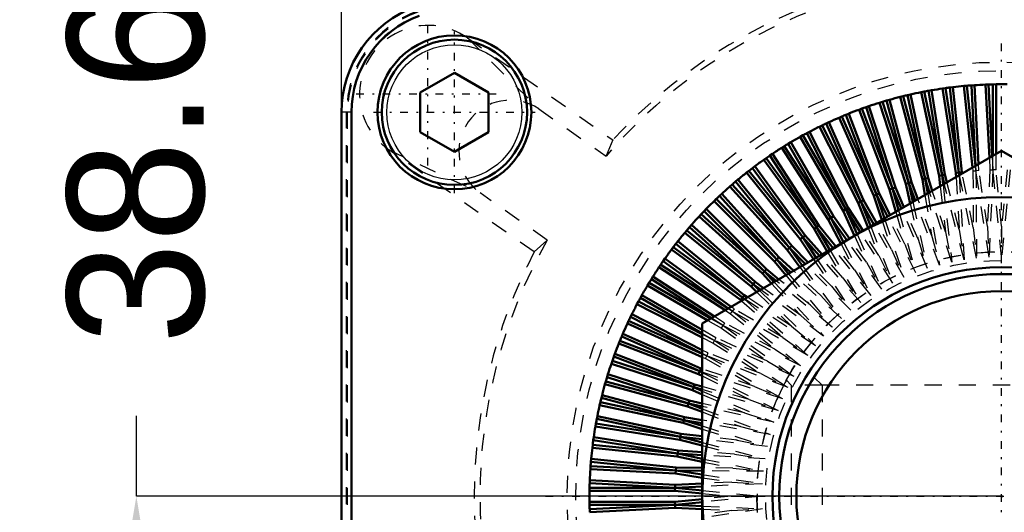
# Model space of a CAD drawing. Header units: millimetres. Extents: x -2 to 963, y 0 to 312.
# Tile 8 of 12: x 857 to 915, y 237 to 265. Entities that reach past the tile are written whole.
import ezdxf

# ---------------------------------------------------------------- set-up
doc = ezdxf.new("R2010")
doc.units = ezdxf.units.MM
doc.linetypes.add('Center', pattern=[1.5, 0.45, -0.5, 0.05, -0.5])
doc.linetypes.add('Dashed', pattern=[2, 1, -1])
for name, color, linetype, lineweight in [('am_0', 7, 'Continuous', 50), ('am_12', 3, 'Continuous', 25), ('am_3', 6, 'Dashed', 25), ('am_6', 2, 'Continuous', 35), ('am_7', 7, 'Center', 25), ('am_8', 3, 'Continuous', 25), ('am_9', 7, 'Continuous', 50)]:
    doc.layers.add(name, color=color, linetype=linetype, lineweight=lineweight)
doc.dimstyles.new('ISO-25', dxfattribs={"dimtxt": 2.5, "dimasz": 2.5, "dimexe": 1.25, "dimexo": 0.625, "dimtad": 1, "dimtxsty": 'Standard', "dimcen": 2.5, "dimadec": 0, "dimazin": 0, "dimtfac": 1, "dimtmove": 0, "dimatfit": 3, "dimfxl": 1, "dimarcsym": 0})

# ---------------------------------------------------------------- blocks, each defined once
blk = doc.blocks.new('5_ID1012G5A404570000L5000T_0_in_ID10K_12_G4A_40_457_0000L50_0__1000')
at = {"layer": 'am_3'}
for p, q in [((902.57, 243.97), (902.286, 244.254)), ((927.454, 244.254), (927.17, 243.97)), ((904.37, 243.97), (902.57, 243.97)), ((902.57, 243.97), (902.57, 230.97)), ((927.17, 243.97), (925.37, 243.97)), ((927.17, 243.97), (927.17, 230.97)), ((900.571, 237.615), (900.572, 237.217)), ((902.283, 230.683), (902.57, 230.97)), ((902.57, 230.97), (904.37, 230.97)), ((925.37, 230.97), (927.17, 230.97)), ((927.17, 230.97), (927.455, 230.685))]:
    blk.add_line(p, q, dxfattribs=at)
for points in [[(902.283, 244.257), (902.269, 244.231), (902.202, 244.105), (902.085, 243.876), (901.925, 243.547), (901.731, 243.115), (901.731, 243.114)], [(902.252, 230.74), (902.253, 230.738), (902.283, 230.683), (902.283, 230.683)]]:
    blk.add_lwpolyline(points, dxfattribs=at)
for radius in [14.3, 13.8]:
    blk.add_circle((914.87, 237.47), radius, dxfattribs=at)
at = {"layer": 'am_6'}
for tag, p, flags in [('NB', (934.17, 251.77), 8), ('NN', (934.17, 251.27), 8), ('NT', (934.17, 250.77), 8), ('NBSYN', (934.17, 250.27), 8), ('LINA', (934.17, 249.77), 8), ('CATALOG', (934.17, 249.27), 8), ('MODEL', (934.17, 248.77), 8), ('IV', (934.17, 248.27), 8), ('MAST', (934.17, 247.77), 8), ('GR', (934.17, 247.27), 8), ('STROKE', (934.17, 246.77), 8), ('POS', (934.17, 246.27), 8), ('FC', (934.17, 245.77), 8), ('RC', (934.17, 245.27), 8), ('POORC', (934.17, 244.77), 8), ('PF', (934.17, 244.27), 8), ('LS', (934.17, 243.77), 8), ('IL', (934.17, 243.27), 8), ('OPTION', (934.17, 242.77), 8), ('CL', (934.17, 242.27), 8), ('TEXT', (934.17, 241.77), 8), ('PSOL_0', (934.17, 240.77), 9), ('PSOL_1', (934.17, 240.27), 9), ('PSOL_2', (934.17, 239.77), 9), ('PSOL_3', (934.17, 239.27), 9)]:
    blk.add_attdef(tag, p, '', height=0.5, dxfattribs=dict(at, flags=flags))
blk = doc.blocks.new('6_ID1012G5A404570000L5000T_0_in_ID10K_12_G4A_40_457_0000L50_0__1000')
at = {"layer": 'am_0'}
for p, q in [((880.87, 261.085), (882.87, 262.239)), ((882.87, 262.239), (884.87, 261.085)), ((912.849, 261.485), (912.673, 261.47)), ((912.673, 261.47), (913.174, 256.698)), ((912.849, 261.485), (913.342, 256.795)), ((913.286, 261.518), (913.11, 261.506)), ((913.356, 256.803), (913.11, 261.506)), ((913.527, 256.902), (913.286, 261.518)), ((914.108, 261.558), (913.932, 261.552)), ((913.932, 261.552), (914.157, 257.265)), ((914.108, 261.558), (914.328, 257.364)), ((914.546, 261.568), (914.37, 261.565)), ((914.37, 257.389), (914.37, 261.565)), ((914.546, 257.49), (914.546, 261.568)), ((880.87, 258.775), (880.87, 261.085)), ((884.87, 261.085), (884.87, 258.775)), ((909.117, 260.873), (908.946, 260.83)), ((909.117, 260.873), (910.411, 256.043)), ((909.543, 260.974), (909.371, 260.934)), ((910.411, 256.043), (909.371, 260.934)), ((910.582, 256.088), (909.543, 260.974)), ((910.349, 261.142), (910.176, 261.109)), ((910.176, 261.109), (911.215, 256.223)), ((910.349, 261.142), (911.389, 256.251)), ((910.781, 261.221), (910.607, 261.19)), ((911.389, 256.251), (910.607, 261.19)), ((911.562, 256.287), (910.781, 261.221)), ((911.595, 261.346), (911.42, 261.322)), ((911.42, 261.322), (912.201, 256.388)), ((911.595, 261.346), (912.377, 256.407)), ((912.029, 261.402), (911.854, 261.381)), ((912.377, 256.407), (911.854, 261.381)), ((912.551, 256.434), (912.029, 261.402)), ((907.116, 260.288), (906.949, 260.231)), ((908.659, 255.538), (907.116, 260.288)), ((907.9, 260.54), (907.731, 260.488)), ((907.731, 260.488), (909.275, 255.738)), ((907.9, 260.54), (909.445, 255.784)), ((908.32, 260.663), (908.151, 260.614)), ((909.445, 255.784), (908.151, 260.614)), ((909.613, 255.838), (908.32, 260.663)), ((908.946, 260.83), (910.238, 256.006)), ((876.27, 162.97), (876.27, 259.93)), ((876.85, 162.97), (876.85, 259.93)), ((905.932, 259.851), (905.768, 259.785)), ((907.56, 255.117), (905.768, 259.785)), ((907.722, 255.188), (905.932, 259.851)), ((906.702, 260.144), (906.536, 260.083)), ((906.536, 260.083), (908.326, 255.42)), ((906.702, 260.144), (908.494, 255.475)), ((908.494, 255.475), (906.949, 260.231)), ((904.377, 259.166), (904.218, 259.088)), ((904.377, 259.166), (906.647, 254.71)), ((904.773, 259.353), (904.613, 259.278)), ((906.647, 254.71), (904.613, 259.278)), ((906.804, 254.79), (904.773, 259.353)), ((905.527, 259.685), (905.364, 259.616)), ((905.364, 259.616), (907.396, 255.053)), ((905.527, 259.685), (907.56, 255.117)), ((882.87, 257.621), (880.87, 258.775)), ((884.87, 258.775), (882.87, 257.621)), ((903.256, 258.587), (903.101, 258.501)), ((903.256, 258.587), (905.756, 254.256)), ((903.641, 258.794), (903.486, 258.712)), ((905.756, 254.256), (903.486, 258.712)), ((905.909, 254.344), (903.641, 258.794)), ((904.218, 259.088), (906.486, 254.638)), ((902.541, 258.177), (902.39, 258.087)), ((904.89, 253.756), (902.39, 258.087)), ((905.038, 253.852), (902.541, 258.177)), ((903.101, 258.501), (905.599, 254.175)), ((897.37, 247.574), (914.87, 257.677)), ((901.474, 257.504), (901.328, 257.405)), ((904.194, 253.315), (901.474, 257.504)), ((902.166, 257.95), (902.017, 257.856)), ((902.017, 257.856), (904.737, 253.667)), ((902.166, 257.95), (904.89, 253.756)), ((914.87, 257.677), (932.37, 247.574)), ((901.112, 257.257), (900.968, 257.156)), ((900.968, 257.156), (903.903, 253.115)), ((901.112, 257.257), (904.051, 253.211)), ((904.051, 253.211), (901.328, 257.405)), ((900.095, 256.51), (899.956, 256.401)), ((899.956, 256.401), (903.1, 252.519)), ((900.095, 256.51), (903.242, 252.624)), ((900.444, 256.775), (900.303, 256.669)), ((903.242, 252.624), (900.303, 256.669)), ((903.38, 252.734), (900.444, 256.775)), ((911.562, 256.287), (911.389, 256.251)), ((911.68, 255.835), (911.562, 256.287)), ((912.201, 256.388), (912.377, 256.407)), ((912.201, 256.388), (912.216, 256.145)), ((912.551, 256.434), (912.377, 256.407)), ((912.377, 256.407), (912.387, 256.243)), ((912.408, 256.256), (912.377, 256.407)), ((912.569, 256.349), (912.551, 256.434)), ((899.119, 255.71), (898.986, 255.595)), ((899.119, 255.71), (902.465, 251.994)), ((899.453, 255.994), (899.318, 255.881)), ((902.465, 251.994), (899.318, 255.881)), ((902.597, 252.112), (899.453, 255.994)), ((909.275, 255.738), (909.445, 255.784)), ((909.275, 255.738), (909.527, 254.592)), ((909.613, 255.838), (909.445, 255.784)), ((909.445, 255.784), (909.687, 254.685)), ((909.828, 254.766), (909.445, 255.784)), ((909.983, 254.856), (909.613, 255.838)), ((910.238, 256.006), (910.411, 256.043)), ((910.238, 256.006), (910.39, 255.091)), ((910.582, 256.088), (910.411, 256.043)), ((910.411, 256.043), (910.553, 255.185)), ((910.663, 255.248), (910.411, 256.043)), ((910.82, 255.339), (910.582, 256.088)), ((911.215, 256.223), (911.389, 256.251)), ((911.215, 256.223), (911.284, 255.607)), ((911.389, 256.251), (911.451, 255.703)), ((911.521, 255.744), (911.389, 256.251)), ((898.505, 255.162), (898.376, 255.041)), ((901.847, 251.45), (898.505, 255.162)), ((898.986, 255.595), (902.328, 251.883)), ((907.396, 255.053), (907.56, 255.117)), ((907.722, 255.188), (907.56, 255.117)), ((907.56, 255.117), (908.023, 253.724)), ((908.205, 253.829), (907.56, 255.117)), ((908.358, 253.918), (907.722, 255.188)), ((908.326, 255.42), (908.494, 255.475)), ((908.326, 255.42), (908.688, 254.108)), ((908.659, 255.538), (908.494, 255.475)), ((908.494, 255.475), (908.845, 254.199)), ((909.01, 254.294), (908.494, 255.475)), ((909.164, 254.383), (908.659, 255.538)), ((898.186, 254.861), (898.059, 254.739)), ((898.059, 254.739), (901.591, 251.207)), ((898.186, 254.861), (901.722, 251.325)), ((901.722, 251.325), (898.376, 255.041)), ((906.486, 254.638), (906.647, 254.71)), ((906.486, 254.638), (907.061, 253.169)), ((906.804, 254.79), (906.647, 254.71)), ((907.409, 253.369), (906.647, 254.71)), ((906.647, 254.71), (907.216, 253.258)), ((907.561, 253.458), (906.804, 254.79)), ((907.396, 255.053), (907.868, 253.634)), ((897.299, 253.964), (897.178, 253.835)), ((897.299, 253.964), (901.015, 250.618)), ((897.601, 254.281), (897.479, 254.154)), ((901.015, 250.618), (897.479, 254.154)), ((901.133, 250.749), (897.601, 254.281)), ((905.599, 254.175), (905.756, 254.256)), ((905.599, 254.175), (906.264, 252.709)), ((905.909, 254.344), (905.756, 254.256)), ((905.756, 254.256), (906.419, 252.794)), ((906.621, 252.904), (905.756, 254.256)), ((906.769, 253), (905.909, 254.344)), ((897.178, 253.835), (900.89, 250.493)), ((904.737, 253.667), (904.89, 253.756)), ((904.737, 253.667), (905.471, 252.251)), ((905.038, 253.852), (904.89, 253.756)), ((905.824, 252.451), (904.89, 253.756)), ((904.89, 253.756), (905.628, 252.331)), ((905.976, 252.542), (905.038, 253.852)), ((896.459, 253.022), (896.346, 252.887)), ((896.346, 252.887), (900.228, 249.743)), ((896.459, 253.022), (900.346, 249.875)), ((896.745, 253.354), (896.629, 253.221)), ((900.346, 249.875), (896.629, 253.221)), ((900.457, 250.012), (896.745, 253.354)), ((903.903, 253.115), (904.051, 253.211)), ((903.903, 253.115), (904.679, 251.793)), ((904.194, 253.315), (904.051, 253.211)), ((904.051, 253.211), (904.831, 251.881)), ((905.024, 251.993), (904.051, 253.211)), ((905.179, 252.082), (904.194, 253.315)), ((895.939, 252.384), (895.83, 252.245)), ((899.716, 249.098), (895.83, 252.245)), ((899.821, 249.24), (895.939, 252.384)), ((903.1, 252.519), (903.242, 252.624)), ((903.1, 252.519), (903.882, 251.333)), ((903.38, 252.734), (903.242, 252.624)), ((904.217, 251.526), (903.242, 252.624)), ((903.242, 252.624), (904.035, 251.421)), ((904.372, 251.616), (903.38, 252.734)), ((895.671, 252.037), (895.565, 251.896)), ((895.565, 251.896), (899.606, 248.96)), ((895.671, 252.037), (899.716, 249.098)), ((902.328, 251.883), (902.465, 251.994)), ((902.328, 251.883), (903.076, 250.868)), ((902.597, 252.112), (902.465, 251.994)), ((903.395, 251.052), (902.465, 251.994)), ((902.465, 251.994), (903.23, 250.957)), ((903.552, 251.143), (902.597, 252.112)), ((895.184, 251.372), (895.083, 251.228)), ((898.898, 248.456), (895.083, 251.228)), ((899.066, 248.553), (895.184, 251.372)), ((901.591, 251.207), (901.722, 251.325)), ((901.591, 251.207), (902.257, 250.395)), ((901.847, 251.45), (901.722, 251.325)), ((901.722, 251.325), (902.412, 250.485)), ((902.553, 250.566), (901.722, 251.325)), ((902.713, 250.659), (901.847, 251.45)), ((894.935, 251.012), (894.836, 250.866)), ((894.836, 250.866), (898.713, 248.349)), ((894.935, 251.012), (898.884, 248.448)), ((900.89, 250.493), (901.015, 250.618)), ((901.133, 250.749), (901.015, 250.618)), ((901.687, 250.066), (901.015, 250.618)), ((901.015, 250.618), (901.577, 250.002)), ((901.85, 250.16), (901.133, 250.749)), ((894.253, 249.95), (894.163, 249.799)), ((894.253, 249.95), (897.87, 247.862)), ((894.484, 250.323), (894.39, 250.174)), ((897.912, 247.887), (894.39, 250.174)), ((898.083, 247.985), (894.484, 250.323)), ((900.457, 250.012), (900.346, 249.875)), ((900.956, 249.644), (900.457, 250.012)), ((900.89, 250.493), (901.42, 249.912)), ((894.163, 249.799), (897.694, 247.76)), ((900.228, 249.743), (900.346, 249.875)), ((900.228, 249.743), (900.56, 249.416)), ((900.346, 249.875), (900.719, 249.507)), ((900.789, 249.548), (900.346, 249.875)), ((893.628, 248.854), (893.546, 248.699)), ((893.628, 248.854), (897.37, 246.948)), ((893.839, 249.239), (893.753, 249.084)), ((897.37, 246.996), (893.753, 249.084)), ((897.37, 247.2), (893.839, 249.239)), ((899.606, 248.96), (899.716, 249.098)), ((899.606, 248.96), (899.671, 248.902)), ((899.821, 249.24), (899.716, 249.098)), ((899.716, 249.098), (899.832, 248.995)), ((899.853, 249.007), (899.716, 249.098)), ((900.024, 249.106), (899.821, 249.24)), ((893.546, 248.699), (897.37, 246.75)), ((893.062, 247.727), (892.987, 247.567)), ((893.062, 247.727), (897.37, 245.809)), ((893.252, 248.122), (893.174, 247.963)), ((897.37, 245.826), (893.174, 247.963)), ((897.37, 246.023), (893.252, 248.122)), ((892.987, 247.567), (897.37, 245.616)), ((897.37, 227.366), (897.37, 247.574)), ((892.555, 246.572), (892.489, 246.408)), ((892.555, 246.572), (897.223, 244.78)), ((892.724, 246.976), (892.655, 246.813)), ((897.223, 244.78), (892.655, 246.813)), ((897.287, 244.944), (892.724, 246.976)), ((892.489, 246.408), (897.152, 244.618)), ((892.109, 245.391), (892.052, 245.224)), ((892.109, 245.391), (896.865, 243.846)), ((892.257, 245.804), (892.196, 245.638)), ((896.865, 243.846), (892.196, 245.638)), ((896.92, 244.014), (892.257, 245.804)), ((892.052, 245.224), (896.802, 243.681)), ((897.152, 244.618), (897.223, 244.78)), ((897.287, 244.944), (897.223, 244.78)), ((897.37, 244.731), (897.223, 244.78)), ((897.223, 244.78), (897.37, 244.706)), ((897.37, 244.917), (897.287, 244.944)), ((891.726, 244.189), (891.677, 244.02)), ((891.726, 244.189), (896.556, 242.895)), ((891.852, 244.609), (891.8, 244.44)), ((896.556, 242.895), (891.8, 244.44)), ((896.602, 243.065), (891.852, 244.609)), ((897.152, 244.618), (897.37, 244.509)), ((891.677, 244.02), (896.502, 242.727)), ((896.802, 243.681), (896.865, 243.846)), ((896.802, 243.681), (897.37, 243.433)), ((896.92, 244.014), (896.865, 243.846)), ((896.865, 243.846), (897.37, 243.625)), ((897.37, 243.707), (896.865, 243.846)), ((897.37, 243.89), (896.92, 244.014)), ((891.51, 243.394), (891.467, 243.223)), ((896.297, 241.929), (891.467, 243.223)), ((896.334, 242.102), (891.51, 243.394)), ((896.602, 243.065), (896.556, 242.895)), ((897.37, 242.897), (896.602, 243.065)), ((891.406, 242.969), (891.366, 242.797)), ((891.366, 242.797), (896.252, 241.758)), ((891.406, 242.969), (896.297, 241.929)), ((896.502, 242.727), (896.556, 242.895)), ((896.502, 242.727), (897.37, 242.4)), ((896.556, 242.895), (897.37, 242.589)), ((897.37, 242.716), (896.556, 242.895)), ((891.231, 242.164), (891.198, 241.991)), ((896.089, 240.951), (891.198, 241.991)), ((896.117, 241.125), (891.231, 242.164)), ((896.252, 241.758), (896.297, 241.929)), ((896.334, 242.102), (896.297, 241.929)), ((896.297, 241.929), (897.37, 241.588)), ((897.37, 241.751), (896.297, 241.929)), ((897.37, 241.93), (896.334, 242.102)), ((891.15, 241.733), (891.119, 241.559)), ((891.119, 241.559), (896.053, 240.778)), ((891.15, 241.733), (896.089, 240.951)), ((896.252, 241.758), (897.37, 241.403)), ((891.018, 240.92), (890.994, 240.745)), ((895.933, 239.963), (890.994, 240.745)), ((895.952, 240.139), (891.018, 240.92)), ((896.053, 240.778), (896.089, 240.951)), ((896.053, 240.778), (897.37, 240.435)), ((896.117, 241.125), (896.089, 240.951)), ((896.089, 240.951), (897.37, 240.617)), ((897.37, 240.807), (896.089, 240.951)), ((897.37, 240.985), (896.117, 241.125)), ((890.959, 240.486), (890.938, 240.311)), ((890.938, 240.311), (895.906, 239.789)), ((890.959, 240.486), (895.933, 239.963)), ((895.952, 240.139), (895.933, 239.963)), ((897.37, 240.055), (895.952, 240.139)), ((890.87, 239.667), (890.855, 239.491)), ((895.838, 239.145), (890.87, 239.667)), ((895.906, 239.789), (895.933, 239.963)), ((895.906, 239.789), (897.37, 239.488)), ((895.933, 239.963), (897.37, 239.668)), ((897.37, 239.878), (895.933, 239.963)), ((890.834, 239.23), (890.822, 239.054)), ((890.822, 239.054), (895.81, 238.793)), ((890.834, 239.23), (895.828, 238.969)), ((895.828, 238.969), (890.855, 239.491)), ((895.838, 239.145), (895.828, 238.969)), ((897.37, 239.134), (895.838, 239.145)), ((890.788, 238.408), (890.782, 238.232)), ((895.776, 238.147), (890.788, 238.408)), ((895.81, 238.793), (895.828, 238.969)), ((895.81, 238.793), (897.37, 238.557)), ((897.37, 238.958), (895.828, 238.969)), ((895.828, 238.969), (897.37, 238.735)), ((890.775, 237.97), (890.772, 237.794)), ((890.775, 237.97), (895.776, 237.97)), ((895.776, 237.97), (890.782, 238.232)), ((895.767, 237.794), (895.776, 237.97)), ((897.37, 238.219), (895.776, 238.147)), ((895.776, 238.147), (895.776, 237.97)), ((897.379, 238.043), (895.776, 237.97)), ((895.776, 237.97), (897.373, 237.813)), ((890.772, 237.794), (895.767, 237.794)), ((895.767, 237.794), (897.37, 237.636)), ((897.37, 237.304), (895.767, 237.146)), ((890.772, 237.146), (890.775, 236.97)), ((895.767, 237.146), (890.772, 237.146)), ((895.776, 236.97), (890.775, 236.97)), ((890.782, 236.708), (895.776, 236.97)), ((890.782, 236.708), (890.788, 236.532)), ((890.788, 236.532), (895.776, 236.793)), ((895.767, 237.146), (895.776, 236.97)), ((897.373, 237.127), (895.776, 236.97)), ((895.776, 236.793), (895.776, 236.97)), ((895.776, 236.97), (897.379, 236.897)), ((895.776, 236.793), (897.37, 236.721))]:
    blk.add_line(p, q, dxfattribs=at)
for centre, radius in [((882.87, 259.93), 4.5), ((882.87, 259.93), 4.25), ((914.87, 237.47), 17.5), ((914.87, 237.47), 13.4), ((914.87, 237.47), 13), ((914.87, 237.47), 12)]:
    blk.add_circle(centre, radius, dxfattribs=at)
for centre, radius, start, end in [((882.85, 259.93), 6.58, 109.90555, 180), ((882.85, 259.93), 6, 109.90555, 180), ((914.87, 237.47), 24.1, 95.23047, 96.76953), ((914.87, 237.47), 24.1, 94.18879, 94.81121), ((914.87, 237.47), 24.1, 92.23047, 93.76953), ((914.87, 237.47), 24.1, 91.18879, 91.81121), ((914.87, 237.47), 24.1, 89.23047, 90.76953), ((914.87, 237.47), 24.1, 103.18879, 103.81121), ((914.87, 237.47), 24.1, 101.23047, 102.76953), ((914.87, 237.47), 24.1, 100.18879, 100.81121), ((914.87, 237.47), 24.1, 98.23047, 99.76953), ((914.87, 237.47), 24.1, 97.18879, 97.81121), ((914.87, 237.47), 24.1, 107.23047, 108.76953), ((914.87, 237.47), 24.1, 106.18879, 106.81121), ((914.87, 237.47), 24.1, 104.23047, 105.76953), ((914.87, 237.47), 24.1, 112.18879, 112.81121), ((914.87, 237.47), 24.1, 110.23047, 111.76953), ((914.87, 237.47), 24.1, 109.18879, 109.81121), ((914.87, 237.47), 24.1, 115.18879, 115.81121), ((914.87, 237.47), 24.1, 113.23047, 114.76953), ((914.87, 237.47), 24.1, 118.18879, 118.81121), ((914.87, 237.47), 24.1, 116.23047, 117.76953), ((914.87, 237.47), 24.1, 121.18879, 121.81121), ((914.87, 237.47), 24.1, 119.23047, 120.76953), ((914.87, 237.47), 24.1, 122.23047, 123.76953), ((914.87, 237.47), 24.1, 125.23047, 126.76953), ((914.87, 237.47), 24.1, 124.18879, 124.81121), ((914.87, 237.47), 24.1, 128.23047, 129.76953), ((914.87, 237.47), 24.1, 127.18879, 127.81121), ((914.87, 237.47), 24.1, 130.18879, 130.81121), ((914.87, 237.47), 24.1, 131.23047, 132.76953), ((914.87, 237.47), 24.1, 134.23047, 135.76953), ((914.87, 237.47), 24.1, 133.18879, 133.81121), ((914.87, 237.47), 24.1, 136.18879, 136.81121), ((914.87, 237.47), 24.1, 137.23047, 138.76953), ((914.87, 237.47), 24.1, 140.23047, 141.76953), ((914.87, 237.47), 24.1, 139.18879, 139.81121), ((914.87, 237.47), 24.1, 142.18879, 142.81121), ((914.87, 237.47), 24.1, 143.23047, 144.76953), ((914.87, 237.47), 24.1, 145.18879, 145.81121), ((914.87, 237.47), 24.1, 146.23047, 147.76953), ((914.87, 237.47), 24.1, 148.18879, 148.81121), ((914.87, 237.47), 24.1, 149.23047, 150.76953), ((914.87, 237.47), 24.1, 151.18879, 151.81121), ((914.87, 237.47), 24.1, 152.23047, 153.76953), ((914.87, 237.47), 24.1, 154.18879, 154.81121), ((914.87, 237.47), 24.1, 155.23047, 156.76953), ((914.87, 237.47), 24.1, 157.18879, 157.81121), ((914.87, 237.47), 24.1, 158.23047, 159.76953), ((914.87, 237.47), 24.1, 160.18879, 160.81121), ((914.87, 237.47), 24.1, 161.23047, 162.76953), ((914.87, 237.47), 24.1, 163.18879, 163.81121), ((914.87, 237.47), 24.1, 164.23047, 165.76953), ((914.87, 237.47), 24.1, 166.18879, 166.81121), ((914.87, 237.47), 24.1, 167.23047, 168.76953), ((914.87, 237.47), 24.1, 169.18879, 169.81121), ((914.87, 237.47), 24.1, 170.23047, 171.76953), ((914.87, 237.47), 24.1, 172.18879, 172.81121), ((914.87, 237.47), 24.1, 173.23047, 174.76953), ((914.87, 237.47), 24.1, 176.23047, 177.76953), ((914.87, 237.47), 24.1, 175.18879, 175.81121), ((914.87, 237.47), 24.1, 178.18879, 178.81121), ((914.87, 237.47), 24.1, 179.23047, 180.76953), ((914.87, 237.47), 24.1, 181.18879, 181.81121)]:
    blk.add_arc(centre, radius, start, end, dxfattribs=at)
at = {"layer": 'am_12'}
blk.add_line((876.85, 259.93), (876.27, 259.93), dxfattribs=at)
blk.add_circle((882.87, 259.93), 3.95, dxfattribs=at)
at = {"layer": 'am_3'}
for p, q in [((883.629, 264.286), (887.816, 260.125)), ((883.629, 264.286), (892.141, 258.312)), ((876.565, 215.01), (876.565, 259.93)), ((876.645, 162.96), (876.62, 259.928)), ((876.82, 259.93), (876.82, 215.01)), ((876.839, 162.97), (876.839, 259.93)), ((887.816, 260.125), (891.745, 257.367)), ((892.141, 258.312), (891.745, 257.367)), ((887.544, 251.764), (879.033, 257.738)), ((879.033, 257.738), (884.369, 255.215)), ((914.546, 256.573), (914.546, 257.49)), ((913.547, 256.53), (913.527, 256.902)), ((914.157, 257.265), (914.193, 256.564)), ((914.328, 257.364), (914.37, 256.564)), ((914.37, 256.564), (914.37, 257.389)), ((913.407, 251.393), (912.408, 256.256)), ((913.218, 253.189), (912.569, 256.349)), ((913.174, 256.698), (913.195, 256.502)), ((913.195, 256.502), (913.371, 256.512)), ((913.195, 256.502), (913.218, 253.189)), ((913.342, 256.795), (913.371, 256.512)), ((913.371, 256.512), (913.356, 256.803)), ((913.547, 256.53), (913.371, 256.512)), ((914.137, 251.451), (913.371, 256.512)), ((913.371, 256.512), (913.407, 251.393)), ((914.043, 253.253), (913.547, 256.53)), ((914.193, 256.564), (914.043, 253.253)), ((914.37, 256.564), (914.137, 251.451)), ((914.193, 256.564), (914.37, 256.564)), ((914.546, 256.573), (914.37, 256.564)), ((914.87, 251.47), (914.37, 256.564)), ((914.87, 253.275), (914.546, 256.573)), ((915.194, 256.573), (914.87, 253.275)), ((915.37, 256.564), (914.87, 251.47)), ((911.451, 255.703), (911.959, 251.164)), ((912.68, 251.298), (911.521, 255.744)), ((912.398, 253.081), (911.68, 255.835)), ((912.216, 256.145), (912.398, 253.081)), ((912.387, 256.243), (912.68, 251.298)), ((888.298, 252.456), (884.369, 255.215)), ((910.553, 255.185), (911.247, 250.993)), ((911.959, 251.164), (910.663, 255.248)), ((911.584, 252.93), (910.82, 255.339)), ((911.284, 255.607), (911.584, 252.93)), ((909.527, 254.592), (909.986, 252.502)), ((909.687, 254.685), (910.544, 250.785)), ((911.247, 250.993), (909.828, 254.766)), ((910.779, 252.737), (909.983, 254.856)), ((910.39, 255.091), (910.779, 252.737)), ((908.688, 254.108), (909.206, 252.225)), ((908.845, 254.199), (909.853, 250.54)), ((910.544, 250.785), (909.01, 254.294)), ((909.986, 252.502), (909.164, 254.383)), ((908.441, 251.909), (907.561, 253.458)), ((907.868, 253.634), (908.441, 251.909)), ((908.023, 253.724), (909.176, 250.26)), ((909.853, 250.54), (908.205, 253.829)), ((909.206, 252.225), (908.358, 253.918)), ((908.514, 249.944), (906.621, 252.904)), ((907.695, 251.552), (906.769, 253)), ((907.061, 253.169), (907.695, 251.552)), ((907.216, 253.258), (908.514, 249.944)), ((909.176, 250.26), (907.409, 253.369)), ((911.584, 252.93), (911.959, 251.164)), ((912.398, 253.081), (912.68, 251.298)), ((913.218, 253.189), (913.407, 251.393)), ((914.043, 253.253), (914.137, 251.451)), ((914.87, 253.275), (914.87, 251.47)), ((887.544, 251.764), (888.298, 252.456)), ((905.471, 252.251), (906.262, 250.725)), ((905.628, 252.331), (907.245, 249.211)), ((907.87, 249.594), (905.824, 252.451)), ((906.967, 251.158), (905.976, 252.542)), ((906.264, 252.709), (906.967, 251.158)), ((906.419, 252.794), (907.87, 249.594)), ((909.206, 252.225), (909.853, 250.54)), ((909.986, 252.502), (910.544, 250.785)), ((910.779, 252.737), (911.247, 250.993)), ((904.679, 251.793), (905.58, 250.257)), ((904.831, 251.881), (906.641, 248.796)), ((907.245, 249.211), (905.024, 251.993)), ((906.262, 250.725), (905.179, 252.082)), ((908.441, 251.909), (909.176, 250.26)), ((904.924, 249.753), (903.552, 251.143)), ((903.882, 251.333), (904.924, 249.753)), ((904.035, 251.421), (906.06, 248.35)), ((906.641, 248.796), (904.217, 251.526)), ((905.58, 250.257), (904.372, 251.616)), ((906.967, 251.158), (907.87, 249.594)), ((907.695, 251.552), (908.514, 249.944)), ((905.502, 247.874), (902.553, 250.566)), ((904.294, 249.215), (902.713, 250.659)), ((903.076, 250.868), (904.294, 249.215)), ((903.23, 250.957), (905.502, 247.874)), ((906.06, 248.35), (903.395, 251.052)), ((906.262, 250.725), (907.245, 249.211)), ((901.577, 250.002), (904.466, 246.838)), ((904.971, 247.369), (901.687, 250.066)), ((903.694, 248.646), (901.85, 250.16)), ((902.257, 250.395), (903.694, 248.646)), ((902.412, 250.485), (904.971, 247.369)), ((905.58, 250.257), (906.641, 248.796)), ((900.56, 249.416), (902.587, 247.416)), ((900.719, 249.507), (903.99, 246.28)), ((904.466, 246.838), (900.789, 249.548)), ((903.124, 248.046), (900.956, 249.644)), ((901.42, 249.912), (903.124, 248.046)), ((904.924, 249.753), (906.06, 248.35)), ((899.671, 248.902), (902.083, 246.76)), ((899.832, 248.995), (903.544, 245.699)), ((903.99, 246.28), (899.853, 249.007)), ((902.587, 247.416), (900.024, 249.106)), ((904.294, 249.215), (905.502, 247.874)), ((898.713, 248.349), (899.025, 248.146)), ((898.884, 248.448), (899.129, 248.289)), ((899.129, 248.289), (898.898, 248.456)), ((899.025, 248.146), (899.129, 248.289)), ((899.225, 248.437), (899.066, 248.553)), ((899.225, 248.437), (899.129, 248.289)), ((899.129, 248.289), (903.129, 245.095)), ((903.544, 245.699), (899.129, 248.289)), ((902.083, 246.76), (899.225, 248.437)), ((903.694, 248.646), (904.971, 247.369)), ((897.694, 247.76), (898.488, 247.302)), ((897.87, 247.862), (898.584, 247.45)), ((898.584, 247.45), (897.912, 247.887)), ((898.673, 247.603), (898.083, 247.985)), ((899.025, 248.146), (901.615, 246.078)), ((903.124, 248.046), (904.466, 246.838)), ((898.165, 246.741), (897.37, 247.2)), ((898.488, 247.302), (898.584, 247.45)), ((898.488, 247.302), (901.182, 245.373)), ((898.673, 247.603), (898.584, 247.45)), ((898.584, 247.45), (902.746, 244.47)), ((903.129, 245.095), (898.584, 247.45)), ((901.615, 246.078), (898.673, 247.603)), ((902.587, 247.416), (903.99, 246.28)), ((898.084, 246.584), (897.37, 246.996)), ((897.37, 246.948), (898.084, 246.584)), ((897.37, 246.75), (897.996, 246.431)), ((897.996, 246.431), (898.084, 246.584)), ((898.165, 246.741), (898.084, 246.584)), ((898.084, 246.584), (902.396, 243.826)), ((902.746, 244.47), (898.084, 246.584)), ((901.182, 245.373), (898.165, 246.741)), ((902.083, 246.76), (903.544, 245.699)), ((897.702, 245.854), (897.37, 246.023)), ((897.996, 246.431), (900.788, 244.645)), ((901.615, 246.078), (903.129, 245.095)), ((897.63, 245.693), (897.37, 245.826)), ((897.37, 245.809), (897.63, 245.693)), ((897.37, 245.616), (897.55, 245.536)), ((897.55, 245.536), (897.63, 245.693)), ((897.55, 245.536), (900.431, 243.899)), ((897.702, 245.854), (897.63, 245.693)), ((897.63, 245.693), (902.08, 243.164)), ((902.396, 243.826), (897.63, 245.693)), ((900.788, 244.645), (897.702, 245.854)), ((901.182, 245.373), (902.746, 244.47)), ((900.431, 243.899), (897.37, 244.917)), ((902.08, 243.164), (897.37, 244.731)), ((897.37, 244.706), (901.8, 242.487)), ((897.37, 244.509), (900.115, 243.134)), ((900.788, 244.645), (902.396, 243.826)), ((904.37, 243.97), (903.9, 244.44)), ((900.115, 243.134), (897.37, 243.89)), ((901.8, 242.487), (897.37, 243.707)), ((897.37, 243.625), (901.555, 241.796)), ((900.431, 243.899), (902.08, 243.164)), ((925.37, 243.97), (904.37, 243.97)), ((904.37, 243.97), (904.37, 230.97)), ((897.37, 243.433), (899.838, 242.354)), ((900.115, 243.134), (901.8, 242.487)), ((899.838, 242.354), (897.37, 242.897)), ((901.555, 241.796), (897.37, 242.716)), ((897.37, 242.589), (901.347, 241.093)), ((897.37, 242.4), (899.603, 241.561)), ((899.603, 241.561), (897.37, 241.93)), ((899.838, 242.354), (901.555, 241.796)), ((901.347, 241.093), (897.37, 241.751)), ((897.37, 241.588), (901.176, 240.381)), ((897.37, 241.403), (899.41, 240.756)), ((899.603, 241.561), (901.347, 241.093)), ((899.41, 240.756), (897.37, 240.985)), ((901.176, 240.381), (897.37, 240.807)), ((899.41, 240.756), (901.176, 240.381)), ((897.37, 240.617), (901.042, 239.66)), ((897.37, 240.435), (899.259, 239.942)), ((899.259, 239.942), (897.37, 240.055)), ((901.042, 239.66), (897.37, 239.878)), ((897.37, 239.668), (900.947, 238.933)), ((899.259, 239.942), (901.042, 239.66)), ((897.37, 239.488), (899.151, 239.122)), ((899.151, 239.122), (897.37, 239.134)), ((899.151, 239.122), (900.947, 238.933)), ((900.947, 238.933), (897.37, 238.958)), ((897.37, 238.735), (900.889, 238.203)), ((897.37, 238.557), (899.087, 238.297)), ((899.087, 238.297), (897.37, 238.219)), ((900.889, 238.203), (897.379, 238.043)), ((899.087, 238.297), (900.889, 238.203)), ((897.37, 237.636), (899.065, 237.47)), ((899.065, 237.47), (897.37, 237.304)), ((897.373, 237.813), (900.87, 237.47)), ((900.87, 237.47), (897.373, 237.127)), ((899.065, 237.47), (900.87, 237.47)), ((900.889, 236.737), (897.37, 236.205)), ((897.37, 236.721), (899.087, 236.643)), ((897.379, 236.897), (900.889, 236.737)), ((899.087, 236.643), (900.889, 236.737)), ((899.087, 236.643), (897.37, 236.383))]:
    blk.add_line(p, q, dxfattribs=at)
for radius in [25.4, 24.9, 14.31]:
    blk.add_circle((914.87, 237.47), radius, dxfattribs=at)
for centre, radius, start, end in [((914.87, 237.469), 30.507, 40.7098, 139.2902), ((914.87, 237.47), 30.838, 42.51968, 137.48032), ((882.875, 259.93), 6.31, 109.87622, 180), ((882.85, 259.93), 6.23, 109.84182, 180.01477), ((882.82, 259.93), 6, 109.82864, 180), ((882.85, 259.93), 6.011, 109.90555, 180), ((881.322, 261.018), 4, 54.77831, 235.09214), ((886.134, 257.641), 3, 55.88905, 233.97043), ((914.87, 237.47), 30.507, 150.57844, 209.42156), ((914.869, 237.47), 30.838, 152.38558, 207.61442)]:
    blk.add_arc(centre, radius, start, end, dxfattribs=at)
at = {"layer": 'am_7'}
for p, q in [((881.322, 256.818), (881.322, 265.218)), ((882.87, 255.205), (882.87, 264.655)), ((914.87, 210.8), (914.87, 264.14)), ((877.122, 261.018), (885.522, 261.018)), ((878.145, 259.93), (887.595, 259.93)), ((888.2, 237.47), (941.54, 237.47))]:
    blk.add_line(p, q, dxfattribs=at)
at = {"layer": 'am_6'}
for tag, p, flags in [('NB', (960.4, 276.07), 8), ('NN', (960.4, 275.57), 8), ('NT', (960.4, 275.07), 8), ('NBSYN', (960.4, 274.57), 8), ('LINA', (960.4, 274.07), 8), ('CATALOG', (960.4, 273.57), 8), ('MODEL', (960.4, 273.07), 8), ('IV', (960.4, 272.57), 8), ('MAST', (960.4, 272.07), 8), ('GR', (960.4, 271.57), 8), ('STROKE', (960.4, 271.07), 8), ('POS', (960.4, 270.57), 8), ('FC', (960.4, 270.07), 8), ('RC', (960.4, 269.57), 8), ('POORC', (960.4, 269.07), 8), ('PF', (960.4, 268.57), 8), ('LS', (960.4, 268.07), 8), ('IL', (960.4, 267.57), 8), ('OPTION', (960.4, 267.07), 8), ('CL', (960.4, 266.57), 8), ('TEXT', (960.4, 266.07), 8), ('PSOL_0', (960.4, 265.07), 9), ('PSOL_1', (960.4, 264.57), 9), ('PSOL_2', (960.4, 264.07), 9), ('PSOL_3', (960.4, 263.57), 9), ('PSOL_4', (960.4, 263.07), 9)]:
    blk.add_attdef(tag, p, '', height=0.5, dxfattribs=dict(at, flags=flags))
blk = doc.blocks.new('*D16')
at = {"layer": 'am_8', "color": 0, "lineweight": -2}
for p, q in [((876.27, 259.93), (876.27, 288.07)), ((881.603, 288.07), (948.137, 288.07)), ((953.47, 259.93), (953.47, 288.07))]:
    blk.add_line(p, q, dxfattribs=at)
at = {"layer": 'am_8', "color": 0}
for points in [[(881.603, 288.959), (881.603, 287.181), (876.27, 288.07)], [(948.137, 287.181), (948.137, 288.959), (953.47, 288.07)]]:
    blk.add_solid(points, dxfattribs=at)
at = {"layer": 'Defpoints', "color": 0}
for p in [(953.47, 284.07), (876.27, 259.93), (953.47, 259.93)]:
    blk.add_point(p, dxfattribs=at)
at = {"layer": 'am_8', "color": 0, "insert": (914.87, 294.47), "char_height": 8, "attachment_point": 5}
blk.add_mtext('77.2', dxfattribs=at)
blk = doc.blocks.new('*D17')
at = {"layer": 'am_8', "color": 0, "lineweight": -2}
for p, q in [((864.27, 281.403), (864.27, 286.737)), ((914.87, 276.07), (864.27, 276.07)), ((864.27, 276.07), (864.27, 271.36)), ((864.27, 237.47), (864.27, 242.18)), ((914.87, 237.47), (864.27, 237.47)), ((864.27, 232.137), (864.27, 226.803))]:
    blk.add_line(p, q, dxfattribs=at)
at = {"layer": 'am_8', "color": 0}
for points in [[(863.381, 281.403), (865.159, 281.403), (864.27, 276.07)], [(865.159, 232.137), (863.381, 232.137), (864.27, 237.47)]]:
    blk.add_solid(points, dxfattribs=at)
at = {"layer": 'Defpoints', "color": 0}
for p in [(914.87, 276.07), (868.27, 237.47), (914.87, 237.47)]:
    blk.add_point(p, dxfattribs=at)
at = {"layer": 'am_8', "color": 0, "insert": (864.27, 256.77), "char_height": 8, "attachment_point": 5, "rotation": 90}
blk.add_mtext('38.6', dxfattribs=at)
blk = doc.blocks.new('*D18')
at = {"layer": 'am_8', "color": 0, "lineweight": -2}
for p, q in [((914.87, 276.07), (852.27, 276.07)), ((852.27, 270.737), (852.27, 218.049)), ((852.27, 129.703), (852.27, 182.391)), ((914.87, 124.37), (852.27, 124.37))]:
    blk.add_line(p, q, dxfattribs=at)
at = {"layer": 'am_8', "color": 0}
for points in [[(853.159, 270.737), (851.381, 270.737), (852.27, 276.07)], [(851.381, 129.703), (853.159, 129.703), (852.27, 124.37)]]:
    blk.add_solid(points, dxfattribs=at)
at = {"layer": 'Defpoints', "color": 0}
for p in [(914.87, 276.07), (856.27, 124.37), (914.87, 124.37)]:
    blk.add_point(p, dxfattribs=at)
at = {"layer": 'am_8', "color": 0, "insert": (852.27, 200.22), "char_height": 8, "attachment_point": 5, "rotation": 90}
blk.add_mtext('151.7', dxfattribs=at)

msp = doc.modelspace()

# ---------------------------------------------------------------- linework, layer by layer
at = {"layer": 'am_9'}
msp.add_point((914.87, 237.47), dxfattribs=at)
msp.add_point((914.87, 237.47), dxfattribs=at)

# ---------------------------------------------------------------- block references
for name in ['6_ID1012G5A404570000L5000T_0_in_ID10K_12_G4A_40_457_0000L50_0__1000', '5_ID1012G5A404570000L5000T_0_in_ID10K_12_G4A_40_457_0000L50_0__1000']:
    msp.add_blockref(name, (0, 0))

# ---------------------------------------------------------------- dimensions: what is measured, and where the dimension line sits
at = {"layer": 'am_8'}
dim = msp.add_linear_dim(base=(953.47, 288.07), p1=(876.27, 259.93), p2=(953.47, 259.93), text='77.2', dimstyle='ISO-25', override={"dimtxt": 8, "dimasz": 5.333333, "dimexe": 0, "dimexo": 0, "dimgap": 2.4}, dxfattribs=at)
dim.commit()
dim.dimension.update_dxf_attribs({"geometry": '*D16', "text_midpoint": (914.87, 288.07), "dimtype": 160})
for base, p2, text, picture, middle in [((864.27, 237.47), (914.87, 237.47), '38.6', '*D17', (864.27, 256.77)), ((852.27, 124.37), (914.87, 124.37), '151.7', '*D18', (852.27, 200.22))]:
    dim = msp.add_linear_dim(base=base, p1=(914.87, 276.07), p2=p2, angle=90, text=text, dimstyle='ISO-25', override={"dimtxt": 8, "dimasz": 5.333333, "dimexe": 0, "dimexo": 0, "dimgap": 2.4}, dxfattribs=at)
    dim.commit()
    dim.dimension.update_dxf_attribs({"geometry": picture, "text_midpoint": middle, "dimtype": 160, "text_rotation": 90})

doc.saveas('drawing.dxf')
